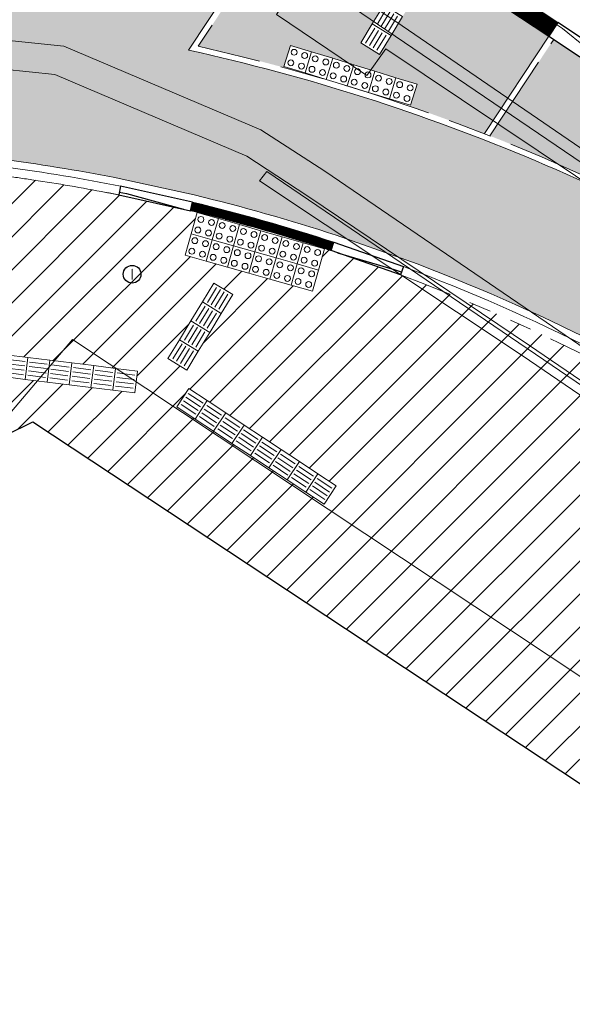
# Model space of a CAD drawing. Header units: metres. Extents: x 187916 to 189411, y 333285 to 334910.
# Tile 179 of 256: x 188808.94 to 188816.45, y 334124.55 to 334137.93. Entities that reach past the tile are written whole.
import ezdxf
from ezdxf.enums import TextEntityAlignment as Align

# ---------------------------------------------------------------- set-up
doc = ezdxf.new("R2010")
doc.units = ezdxf.units.M
for name, pattern in [('VH-OPSLUITBAND_100X200', [16, 8, -2, 4, -2]), ('VH-RWSBAND-SO', [24, 10, -2, 2, -2, 2, -2, 2, -2]), ('VH-TROTTOIRBAND_180-200', [20, 10, -2, 2, -2, 2, -2])]:
    doc.linetypes.add(name, pattern=pattern)
for name, color, linetype, lineweight in [('B-ME-RI-HWA_GOOT_LIJNGOOT-G', 253, 'Continuous', 18), ('B-ME-RI-PUT_INSPECTIE-S', 253, 'Continuous', 25), ('B-ME-VH-KANTOPSLUITING_ACHTERKANTBAND-G', 253, 'Continuous', 18), ('B-ME-VH-VERHARDING_ASFALT-G', 253, 'Continuous', 18), ('B-ME-VH-VERHARDING_BETONSTRAATSTEEN-G', 253, 'Continuous', 18), ('B-ME-VH-VERHARDING_TEGEL-G', 253, 'Continuous', 18), ('B-WE-OG-BEBOUWING-GV', 253, 'Continuous', 15), ('N-WE-GR-HAAG-HG01-A', 96, 'Continuous', 35), ('N-WE-VH-GESLOTENVERHARDING_ASFALT_ZAAGSNEDE-G', 10, 'VH-ZAAGSNEDE-SO', 25), ('N-WE-VH-KANTOPSLUITING_ELEMENT_VERLOOPBAND-G', 42, 'Continuous', 25), ('N-WE-VH-KANTOPSLUITING_OPSLUITBAND_80X200-G', 30, 'VH-OPSLUITBAND_100X200', 15), ('N-WE-VH-KANTOPSLUITING_RIJWIELPADBAND_4-12 200-G', 94, 'VH-TROTTOIRBAND_180-200', 15), ('N-WE-VH-KANTOPSLUITING_TROTTOIRBAND_RWS_110 220_ACHTERKANT-G', 7, 'VH-RWSBAND-SO', 25), ('N-WE-VH-KANTOPSLUITING_VERLOOPBAND-S', 251, 'Continuous', 25), ('N-WE-VH-KANTOPSLUITING_VERLOOPBAND_TBV TEKENING-G', 10, 'Continuous', 25), ('N-WE-VH-KANTOPSLUITING_VOORKANTBAND-G', 7, 'Continuous', 15), ('N-WE-VH-KANTVERHARDING_STREKLAAG_BSS-G', 60, 'Continuous', 18), ('N-WE-VH-VERHARDING_ASFALT_HUB DASSENPLEIN-A', 253, 'Continuous', 18), ('N-WE-VH-VERHARDING_BETONSTRAATSTEEN-ROOD-A', 11, 'Continuous', 18), ('N-WE-VH-VERHARDING_TEGEL-A', 254, 'Continuous', 5), ('N-WE-VH-VERKEERSTEGEL-S', 7, 'Continuous', 0)]:
    doc.layers.add(name, color=color, linetype=linetype, lineweight=lineweight)
doc.styles.add('NLCS-ISO', font='NLCS-ISO.ttf')
doc.linetypes.add('VH-ZAAGSNEDE-SO', pattern='A,1e-05,-2.54,[181,NLCS.SHX,S=2.54,R=0,X=-2.54,Y=0],-5.08,[181,NLCS.SHX,S=2.54,R=180,X=2.54,Y=0],-2.54', length=10.16001)

# ---------------------------------------------------------------- blocks, each defined once
blk = doc.blocks.new('SRI-PUT_INSPECTIE-SO')
blk.add_circle((0, -7.105427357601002e-14), 1.999999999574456)
at = {"style": 'NLCS-ISO'}
blk.add_text('I', height=2.5, dxfattribs=at).set_placement((-0.002795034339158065, -0.007140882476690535), align=Align.MIDDLE_CENTER)
blk = doc.blocks.new('DTM')
at = {"layer": 'B-ME-RI-HWA_GOOT_LIJNGOOT-G', "ltscale": 0.2, "flags": 128}
for points in [[(188828.52, 334124.8640000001), (188822.6140000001, 334128.8530000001), (188815.841, 334133.4580000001), (188812.3020000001, 334135.8650000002), (188812.2039999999, 334135.736)], [(188828.52, 334124.8640000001), (188828.4419999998, 334124.7560000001), (188822.5, 334128.7740000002), (188815.7749999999, 334133.3629999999), (188812.2039999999, 334135.736)]]:
    blk.add_lwpolyline(points, dxfattribs=at)
at = {"layer": 'B-ME-VH-KANTOPSLUITING_ACHTERKANTBAND-G', "ltscale": 0.2, "flags": 128}
for points in [[(188813.9219999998, 334137.531), (188813.6600000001, 334137.1669999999), (188812.4330000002, 334137.997), (188812.679, 334138.3569999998), (188809.9479999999, 334139.7519999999), (188807.2259999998, 334140.3109999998), (188803.6510000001, 334140.0839999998), (188801.1179999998, 334139.2790000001), (188799.5729999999, 334138.4369999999), (188799.8539999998, 334138.0619999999), (188798.7030000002, 334137.1910000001), (188798.4199999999, 334137.548), (188795.9380000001, 334134.5869999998), (188794.105, 334131.8330000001), (188791.7379999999, 334128.281)], [(188812.0329999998, 334136.0690000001), (188809.4210000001, 334137.1809999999), (188806.625, 334137.469), (188803.889, 334136.7620000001), (188801.5359999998, 334135.162), (188799.713, 334133.0320000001), (188797.247, 334129.4529999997), (188794.5410000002, 334125.2680000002)], [(188853.5869999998, 334107.1090000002), (188850.1549999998, 334110.9139999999), (188849.827, 334110.6370000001), (188846.5580000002, 334114.2459999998), (188846.8879999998, 334114.5359999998), (188846.1140000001, 334115.3939999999), (188845.4189999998, 334116.1000000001), (188844.6230000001, 334116.6809999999), (188836.73, 334122.04), (188827.9300000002, 334128.0269999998), (188827.6579999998, 334127.6600000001), (188823.639, 334130.3990000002), (188823.8859999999, 334130.7549999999), (188817.0210000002, 334135.4569999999), (188813.922, 334137.531)], [(188918.3160000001, 334057.5649999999), (188919.6660000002, 334059.1329999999), (188913.8220000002, 334063.534), (188904.1129999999, 334070.8709999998), (188903.9219999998, 334070.6290000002), (188896.46, 334076.2439999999), (188891.6310000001, 334079.8900000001), (188891.5619999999, 334079.9580000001), (188884.5780000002, 334085.2480000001), (188879.139, 334089.3629999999), (188878.7230000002, 334089.6699999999), (188872.2769999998, 334090.693), (188864.642, 334096.4010000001), (188856.929, 334102.0189999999), (188852.1170000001, 334105.4539999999), (188848.483, 334109.4879999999), (188845.1370000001, 334113.1550000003), (188843.9849999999, 334114.4410000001), (188835.182, 334120.4279999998), (188828.5380000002, 334124.8939999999), (188822.639, 334128.8900000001), (188815.8730000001, 334133.5), (188812.8450000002, 334135.5380000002), (188812.0329999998, 334136.0690000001)]]:
    blk.add_lwpolyline(points, dxfattribs=at)
at = {"layer": 'B-ME-VH-VERHARDING_ASFALT-G', "ltscale": 0.2, "flags": 128}
for points in [[(188814.1439999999, 334137.8399999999), (188812.9070000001, 334138.6749999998), (188810.0759999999, 334140.085), (188807.2740000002, 334140.6660000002), (188803.608, 334140.4309999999), (188800.9739999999, 334139.6209999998), (188799.3569999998, 334138.7220000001), (188798.1979999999, 334137.8080000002), (188795.642, 334134.7999999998), (188793.8080000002, 334132.0410000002), (188791.466, 334128.5249999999)], [(188942.6009999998, 334044.2970000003), (188936.5550000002, 334048.8480000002), (188927.9589999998, 334055.3420000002), (188923.2579999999, 334058.915), (188915.014, 334065.1159999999), (188905.213, 334072.5150000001), (188897.889, 334078.0559999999), (188892.7939999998, 334081.9210000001), (188885.73, 334087.2390000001), (188881.3670000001, 334090.5359999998), (188879.1630000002, 334092.1689999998), (188876.0090000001, 334094.5899999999), (188868.4339999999, 334100.233), (188860.0109999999, 334106.3470000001), (188855.375, 334109.6660000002), (188851.4720000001, 334112.412), (188844.8590000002, 334116.98), (188836.9640000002, 334122.3339999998), (188828.1430000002, 334128.3199999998), (188824.1000000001, 334131.0649999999), (188817.1439999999, 334135.7850000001), (188814.1439999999, 334137.8399999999)]]:
    blk.add_lwpolyline(points, dxfattribs=at)
at = {"layer": 'B-ME-VH-VERHARDING_BETONSTRAATSTEEN-G', "ltscale": 0.2, "flags": 128}
for points in [[(188814.0469999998, 334137.7029999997), (188812.8029999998, 334138.5520000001), (188810.0469999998, 334139.9309999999), (188807.2480000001, 334140.514), (188803.5869999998, 334140.2650000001), (188801.0389999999, 334139.4529999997), (188799.4479999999, 334138.588), (188798.2820000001, 334137.6869999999), (188795.77, 334134.6890000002), (188793.9240000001, 334131.9610000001), (188791.6140000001, 334128.4189999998)], [(188853.7200000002, 334107.2319999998), (188850.3310000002, 334111.037), (188847.0469999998, 334114.6660000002), (188846.2850000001, 334115.5150000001), (188845.5469999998, 334116.2230000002), (188844.7280000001, 334116.8620000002), (188836.8330000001, 334122.23), (188828.0279999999, 334128.193), (188823.9950000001, 334130.929), (188817.0830000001, 334135.6430000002), (188814.0469999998, 334137.7029999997)]]:
    blk.add_lwpolyline(points, dxfattribs=at)
at = {"layer": 'B-ME-VH-VERHARDING_TEGEL-G', "ltscale": 0.2, "flags": 128}
for points in [[(188812.2209999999, 334136.4300000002), (188809.5419999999, 334137.5649999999), (188806.6069999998, 334137.8700000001), (188803.7009999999, 334137.1159999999), (188801.287, 334135.446), (188799.355, 334133.27), (188796.9139999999, 334129.6710000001)], [(188918.3229999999, 334057.4070000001), (188919.8259999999, 334059.1779999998), (188913.8909999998, 334063.6170000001), (188904.165, 334070.9720000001), (188896.7170000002, 334076.5619999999), (188891.9440000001, 334080.213), (188884.6869999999, 334085.6689999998), (188879.4029999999, 334089.6770000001), (188878.8990000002, 334090.0499999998), (188872.4560000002, 334091.0779999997), (188864.9189999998, 334096.6919999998), (188857.1770000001, 334102.3259999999), (188852.3739999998, 334105.7510000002), (188848.8199999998, 334109.7080000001), (188845.446, 334113.4330000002), (188844.2629999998, 334114.764), (188835.611, 334120.605), (188828.7280000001, 334125.2420000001), (188822.8029999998, 334129.2310000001), (188816.0980000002, 334133.8149999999), (188813.0929999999, 334135.8659999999), (188812.2209999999, 334136.4300000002)]]:
    blk.add_lwpolyline(points, dxfattribs=at)
at = {"layer": 'B-WE-OG-BEBOUWING-GV', "ltscale": 0.2, "flags": 128}
blk.add_lwpolyline([(188779.474, 334052.218), (188776.92, 334049.111), (188787.829, 334045.886), (188794.414, 334053.759), (188814.475, 334036.748), (188814.571, 334036.667), (188837.127, 334017.54), (188885.595, 334074.697), (188839.494, 334113.789), (188809.661, 334133.58), (188792.53, 334113.378), (188775.397, 334069.885), (188782.78, 334063.625), (188779.991, 334060.335), (188783.617, 334057.261)], close=True, dxfattribs=at)
at = {"layer": 'B-ME-RI-PUT_INSPECTIE-S', "xscale": 0.06, "yscale": 0.06, "zscale": 0.06250000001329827}
blk.add_blockref('SRI-PUT_INSPECTIE-SO', (188810.472, 334134.467), dxfattribs=at)
blk = doc.blocks.new('SVH-VERKEERSTEGEL_300X300_NOPPENTEGEL')
blk.add_lwpolyline([(-0.15, 5.551115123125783e-17), (0.15, 5.551115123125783e-17), (0.15, -0.3), (-0.15, -0.3)], close=True)
at = {"lineweight": 0}
for centre in [(-0.07499999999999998, -0.07499999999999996), (0.07499999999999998, -0.07499999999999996), (-0.07499999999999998, -0.225), (0.07499999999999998, -0.225)]:
    blk.add_circle(centre, 0.04, dxfattribs=at)
blk = doc.blocks.new('SVH-VERKEERSTEGEL_300X300_GELEIDETEGEL')
blk.add_lwpolyline([(-0.15, 5.551115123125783e-17), (0.15, 5.551115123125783e-17), (0.15, -0.3), (-0.15, -0.3)], close=True)
at = {"lineweight": 0, "flags": 128}
for points in [[(0.12, -0.05999999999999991), (-0.1200000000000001, -0.05999999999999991)], [(0.12, -0.1199999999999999), (-0.1200000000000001, -0.1199999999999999)], [(0.12, -0.1799999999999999), (-0.1200000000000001, -0.1799999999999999)], [(0.12, -0.2399999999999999), (-0.12, -0.2399999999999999)]]:
    blk.add_lwpolyline(points, dxfattribs=at)
blk = doc.blocks.new('SVH-RIJWIELPAD EINDVERLOOPBAND_40 120X250_MAAIVELD_RECHTS_L1000_HD-MM')
blk.add_line((0, 40), (100, 40))
blk.add_lwpolyline([(0, 0), (1000, 0), (1000, 120), (0, 120)], close=True)
at = {"flags": 128}
blk.add_lwpolyline([(100, 40), (900, 0)], dxfattribs=at)
blk = doc.blocks.new('SVH-RIJWIELPAD EINDVERLOOPBAND_40 120X250_MAAIVELD_LINKS_L1000_HD-MM')
blk.add_line((0, 40), (-100, 40))
blk.add_lwpolyline([(0, 0), (-1000, 0), (-1000, 120), (0, 120)], close=True)
at = {"flags": 128}
blk.add_lwpolyline([(-100, 40), (-900, 0)], dxfattribs=at)
blk = doc.blocks.new('SVH-TROTTOIRBAND RWS INRITVERLOOPBAND_110 220X250_LINKS_L1000_VB-MM')
at = {"linetype": 'Continuous', "lineweight": 0}
blk.add_lwpolyline([(0, 0), (1000, 1.13686837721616e-13), (1000, 220.0000000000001), (0, 220)], close=True, dxfattribs=at)
blk.add_lwpolyline([(0, 110), (100, 110), (900, 30.00000000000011), (1000, 30.00000000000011)], dxfattribs=at)
blk = doc.blocks.new('ontwerp Wilhelmina- & Engelenkampstraat')
at = {"layer": 'N-WE-GR-HAAG-HG01-A', "transparency": 33554610}
h = blk.add_hatch(color=256, dxfattribs=at)
h.dxf.hatch_style = 1
h.paths.add_polyline_path([(188819.71820437, 334135.3346396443), (188816.9691749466, 334137.1507179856), (188816.2015550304, 334137.6578271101), (188815.3357678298, 334136.3472699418, -0.05232238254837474), (188820.3514759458, 334133.7417448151), (188824.1189956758, 334131.2528260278), (188824.5048395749, 334131.8368846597), (188824.404715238, 334131.9030293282, 0.414213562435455), (188824.3197660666, 334132.3187018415), (188824.2363291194, 334132.3738223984), (188823.5578094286, 334132.798099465), (188823.4743724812, 334132.8532200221)])
at = {"layer": 'N-WE-VH-VERHARDING_ASFALT_HUB DASSENPLEIN-A', "transparency": 33554610}
h = blk.add_hatch(dxfattribs=at)
h.set_pattern_fill('ANSI31', color=256, scale=0.1)
h.set_pattern_definition([(45, (0, 0), (-0.2245064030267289, 0.2245064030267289), [])])
h.paths.add_polyline_path([(188847.124, 334105.7040000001), (188848.8769999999, 334105.957), (188849.5810000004, 334106.5280000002), (188849.9270000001, 334106.5180000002), (188850.366, 334106.1770000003), (188850.3799999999, 334105.7160000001), (188848.9210000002, 334104.0650000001), (188848.3879999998, 334104.0380000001), (188847.0320000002, 334105.3290000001)], flags=16)
h.paths.add_polyline_path([(188810.9590502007, 334133.3217617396), (188811.5845026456, 334134.3458756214), (188811.8405393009, 334134.1895259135), (188811.215086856, 334133.1654120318)], flags=16)
h.paths.add_polyline_path([(188804.1520741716, 334133.7882821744), (188803.1408678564, 334134.4343857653), (188803.3023926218, 334134.6871895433), (188804.3135989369, 334134.0410859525)], flags=16)
h.paths.add_polyline_path([(188880.608576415, 334079.9220087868), (188880.7276518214, 334079.8307890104), (188882.00472869, 334081.4978446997), (188882.2428795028, 334081.315405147), (188880.9658026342, 334079.6483494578), (188881.0848780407, 334079.5571296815), (188880.3551198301, 334078.6045264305), (188879.8788182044, 334078.9694055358)], flags=16)
h.paths.add_polyline_path([(188848.5442930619, 334110.061672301), (188850.293672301, 334108.2757069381), (188848.5077069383, 334106.526327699), (188846.758327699, 334108.3122930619)], flags=16)
h.paths.add_polyline_path([(188857.8032904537, 334102.1975242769), (188859.5415242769, 334100.4007095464), (188857.7447095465, 334098.6624757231), (188856.0064757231, 334100.4592904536)], flags=16)
edge = h.paths.add_edge_path(flags=17)
edge.add_arc((188846.8483868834, 334100.942711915), 1.79041412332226, 33.81111317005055, 33.81179583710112)
edge.add_arc((188839.2638456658, 334095.0296344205), 11.40365496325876, 37.29305681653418, 43.01437075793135)
edge.add_arc((188839.2638367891, 334095.0296439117), 11.40365497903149, 37.29288487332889, 43.01430546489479, ccw=False)
h.paths.add_polyline_path([(188811.0785719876, 334132.6642826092), (188811.2439339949, 334132.9145932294), (188813.2464189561, 334131.5916971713), (188813.0810569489, 334131.3413865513)], flags=16)
h.paths.add_polyline_path([(188810.5449671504, 334133.151499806), (188810.5079798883, 334132.8537886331), (188804.8514676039, 334133.5565466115), (188804.888454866, 334133.8542577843)], flags=16)
h.paths.add_polyline_path([(188798.1086396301, 334129.5785371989), (188797.9492975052, 334129.8327223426), (188804.0497409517, 334133.6569333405), (188804.2090830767, 334133.4027481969)], flags=16)
h.paths.add_polyline_path([(188797.356678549, 334129.4612247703), (188797.5160206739, 334129.2070396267), (188795.2283543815, 334127.7729605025), (188795.0690122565, 334128.027145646)], flags=16)
edge = h.paths.add_edge_path()
edge.add_line((188794.6477654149, 334127.1734366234), (188792.9845159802, 334124.6767185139))
edge.add_line((188792.9845159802, 334124.6767185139), (188793.5909520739, 334124.269631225))
edge.add_line((188793.5909520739, 334124.269631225), (188794.0819999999, 334124.6850000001))
edge.add_line((188794.0819999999, 334124.6850000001), (188794.5410000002, 334125.2680000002))
edge.add_line((188794.5410000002, 334125.2680000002), (188798.2760028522, 334127.1102356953))
edge.add_line((188798.2760028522, 334127.1102356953), (188797.7235223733, 334129.1600807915))
edge.add_line((188797.7235223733, 334129.1600807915), (188798.0131858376, 334129.2381517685))
edge.add_line((188798.0131858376, 334129.2381517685), (188798.5502502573, 334127.2455042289))
edge.add_line((188798.5502502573, 334127.2455042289), (188809.1225012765, 334132.4601128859))
edge.add_line((188809.1225012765, 334132.4601128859), (188825.601, 334121.574))
edge.add_line((188825.601, 334121.574), (188825.988, 334121.236))
edge.add_line((188825.988, 334121.236), (188826.269, 334120.99))
edge.add_line((188826.269, 334120.99), (188826.499, 334120.773))
edge.add_line((188826.499, 334120.773), (188826.2401125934, 334120.4655433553))
edge.add_line((188826.2401125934, 334120.4655433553), (188828.9315033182, 334118.1076967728))
edge.add_line((188828.9315033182, 334118.1076967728), (188843.6740638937, 334105.5990672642))
edge.add_line((188843.6740638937, 334105.5990672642), (188844.3009362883, 334105.6631398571))
edge.add_line((188844.3009362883, 334105.6631398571), (188845.1299706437, 334105.3589181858))
edge.add_arc((188839.3333187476, 334094.9027799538), 11.95541717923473, 55.104100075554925, 60.99698277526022, ccw=False)
edge.add_arc((188839.3577739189, 334095.02108038), 11.84449325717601, 49.11264812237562, 54.87374459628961, ccw=False)
edge.add_arc((188839.6431643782, 334095.3671214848), 11.3960827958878, 43.07282715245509, 49.05857610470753, ccw=False)
edge.add_arc((188839.2638326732, 334095.0296492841), 11.90365500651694, 37.223727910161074, 43.01248182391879, ccw=False)
edge.add_arc((188846.8483892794, 334100.9427049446), 2.290412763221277, 9.968345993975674, 34.21230126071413, ccw=False)
edge.add_arc((188846.8710212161, 334100.949163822), 2.267005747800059, 5.8182804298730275, 9.906584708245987, ccw=False)
edge.add_line((188849.1263482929, 334101.1789786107), (188852.1810199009, 334098.5798032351))
edge.add_line((188852.1810199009, 334098.5798032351), (188851.857, 334098.199))
edge.add_line((188851.857, 334098.199), (188854.8644047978, 334095.6400432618))
edge.add_arc((188868.9962392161, 334070.5609694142), 28.78660607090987, 116.17290509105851, 119.40087144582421, ccw=False)
edge.add_line((188856.299, 334096.396), (188858.251, 334097.293))
edge.add_line((188858.251, 334097.293), (188870.846, 334086.694))
edge.add_line((188870.846, 334086.694), (188870.647, 334086.446))
edge.add_line((188870.647, 334086.446), (188876.336, 334081.614))
edge.add_line((188876.336, 334081.614), (188885.0768821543, 334074.2096923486))
edge.add_line((188885.0768821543, 334074.2096923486), (188886.7435568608, 334072.7978700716))
edge.add_line((188886.7435568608, 334072.7978700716), (188887.2969999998, 334073.4479999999))
edge.add_line((188887.2969999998, 334073.4479999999), (188889.5490000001, 334076.0989999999))
edge.add_line((188889.5490000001, 334076.0989999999), (188900.3506278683, 334066.8599347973))
edge.add_line((188900.3506278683, 334066.8599347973), (188902.8318678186, 334069.7502722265))
edge.add_line((188902.8318678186, 334069.7502722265), (188898.4615291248, 334073.098245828))
edge.add_line((188898.4615291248, 334073.098245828), (188884.081539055, 334080.6734296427))
edge.add_line((188884.081539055, 334080.6734296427), (188883.2026172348, 334081.3349312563))
edge.add_line((188883.2026172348, 334081.3349312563), (188883.0206960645, 334081.0974571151))
edge.add_line((188883.0206960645, 334081.0974571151), (188881.5917911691, 334082.1920944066))
edge.add_line((188881.5917911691, 334082.1920944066), (188881.7742307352, 334082.4302452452))
edge.add_line((188881.7742307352, 334082.4302452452), (188881.6948471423, 334082.4910584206))
edge.add_line((188881.6948471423, 334082.4910584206), (188880.901011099, 334083.0991902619))
edge.add_line((188880.901011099, 334083.0991902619), (188868.0362414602, 334092.9544697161))
edge.add_line((188868.0362414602, 334092.9544697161), (188850.9670090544, 334110.5989590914))
edge.add_arc((188843.8659972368, 334103.7294590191), 9.880000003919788, 44.05061231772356, 56.55024046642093)
edge.add_line((188849.3119082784, 334111.973029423), (188845.5263223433, 334114.4738832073))
edge.add_line((188845.5263223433, 334114.4738832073), (188845.2507195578, 334114.0566984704))
edge.add_line((188845.2507195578, 334114.0566984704), (188843.9974023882, 334112.1595304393))
edge.add_line((188843.9974023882, 334112.1595304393), (188837.7396313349, 334116.29357222))
edge.add_line((188837.7396313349, 334116.29357222), (188829.4325550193, 334122.1095582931))
edge.add_line((188829.4325550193, 334122.1095582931), (188827.3466313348, 334123.48757222))
edge.add_line((188827.3466313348, 334123.48757222), (188828.7246452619, 334125.5734959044))
edge.add_line((188828.7246452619, 334125.5734959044), (188820.8064990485, 334130.8044234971))
edge.add_line((188820.8064990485, 334130.8044234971), (188819.4284851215, 334128.7184998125))
edge.add_line((188819.4284851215, 334128.7184998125), (188817.342561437, 334130.0965137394))
edge.add_line((188817.342561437, 334130.0965137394), (188818.717745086, 334132.1781531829))
edge.add_arc((188805.4283225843, 334111.1447119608), 24.88000000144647, 57.7143403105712, 69.55735004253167)
edge.add_line((188814.1181513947, 334134.4578257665), (188813.1766455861, 334134.78742523))
edge.add_arc((188805.4283200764, 334111.1447042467), 24.88000811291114, 71.8547042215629, 72.06934258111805)
edge.add_line((188813.0880223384, 334134.8162856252), (188812.9231048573, 334134.2357083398))
edge.add_line((188812.9231048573, 334134.2357083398), (188811.1916061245, 334134.7275539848))
edge.add_line((188811.1916061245, 334134.7275539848), (188811.3565236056, 334135.3081312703))
edge.add_arc((188805.4283238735, 334111.1447172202), 24.87999458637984, 76.21544020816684, 76.43007868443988)
edge.add_line((188811.2659624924, 334135.3301695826), (188810.2906034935, 334135.5449706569))
edge.add_arc((188805.4283232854, 334111.1447155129), 24.87999638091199, 78.73019697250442, 79.14215752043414)
edge.add_arc((188805.42832257, 334111.1447118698), 24.88000009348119, 79.14215748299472, 81.43460024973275)
edge.add_arc((188805.4283225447, 334111.1447116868), 24.8800002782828, 81.4346002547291, 82.42669405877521)
edge.add_arc((188806.7836234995, 334121.0525640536), 14.88000000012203, 82.57177266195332, 100.4639872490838)
edge.add_line((188804.0811554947, 334135.6850985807), (188803.106569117, 334135.471082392))
edge.add_arc((188806.7836247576, 334121.052559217), 14.8800049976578, 104.3067914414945, 104.624815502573)
edge.add_line((188803.0265951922, 334135.4504506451), (188803.214744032, 334134.8751863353))
edge.add_line((188803.214744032, 334134.8751863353), (188801.5039241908, 334134.315636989))
edge.add_line((188801.5039241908, 334134.315636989), (188801.3155926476, 334134.8914599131))
edge.add_arc((188806.7836228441, 334121.0525656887), 14.87999823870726, 111.5599898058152, 111.9154302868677)
edge.add_line((188801.229847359, 334134.8572723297), (188800.3171519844, 334134.4540246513))
edge.add_arc((188806.7836238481, 334121.052563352), 14.88000078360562, 115.7582344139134, 116.2133632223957)
edge.add_arc((188806.7836234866, 334121.0525640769), 14.8799999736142, 116.2133632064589, 120.0359169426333)
edge.add_arc((188806.7836234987, 334121.0525640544), 14.87999999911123, 120.0359169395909, 146.1274017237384)
edge.add_line((188794.4290729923, 334129.3459036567), (188792.5431470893, 334126.5364483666))
edge.add_arc((188779.9893296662, 334134.9635514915), 15.11999996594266, 323.55147588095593, 326.1274017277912, ccw=False)
edge.add_arc((188779.9893297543, 334134.9635514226), 15.11999985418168, 321.2023202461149, 323.5514758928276, ccw=False)
edge.add_line((188791.7733033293, 334125.4897790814), (188792.7354307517, 334124.8439239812))
edge.add_line((188792.7354307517, 334124.8439239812), (188794.398093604, 334127.3397615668))
edge.add_line((188794.398093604, 334127.3397615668), (188794.6477654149, 334127.1734366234))
at = {"layer": 'N-WE-VH-VERHARDING_BETONSTRAATSTEEN-ROOD-A', "transparency": 33554610}
h = blk.add_hatch(color=11, dxfattribs=at)
h.dxf.hatch_style = 1
edge = h.paths.add_edge_path()
edge.add_line((188869.4491820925, 334094.542638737), (188852.4907898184, 334112.0728967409))
edge.add_arc((188843.8659972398, 334103.7294590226), 11.9999999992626, 44.05005008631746, 56.55024051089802)
edge.add_line((188850.4804640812, 334113.7418927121), (188820.3073898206, 334133.6749884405))
edge.add_arc((188805.4283225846, 334111.1447119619), 27.00000000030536, 56.55909883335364, 77.57157638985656)
edge.add_line((188811.2392575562, 334137.5119840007), (188812.9352801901, 334140.0792830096))
edge.add_line((188812.9352801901, 334140.0792830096), (188812.3023995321, 334140.3974935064))
edge.add_arc((188806.9118602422, 334129.6763888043), 11.99999999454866, 63.30688723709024, 75.36245119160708)
edge.add_arc((188809.8103673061, 334140.7741163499), 0.5300000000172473, -103.12682284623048, 75.36222830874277, ccw=False)
edge.add_arc((188806.9558196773, 334128.5335963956), 12.0389606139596, 76.872954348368, 107.5247479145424)
edge.add_arc((188803.169277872, 334140.518619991), 0.5300000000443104, 109.0439381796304, 287.7295061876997, ccw=False)
edge.add_arc((188806.9118602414, 334129.6763887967), 12.00000000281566, 109.0439381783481, 126.3729337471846)
edge.add_arc((188800.1097075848, 334138.9117349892), 0.530000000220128, 57.084440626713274, 126.3729337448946, ccw=False)
edge.add_line((188800.3977108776, 334139.3566553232), (188801.4950041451, 334138.646361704))
edge.add_arc((188801.2070008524, 334138.2014413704), 0.5299999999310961, -58.26058164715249, 57.08444062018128, ccw=False)
edge.add_line((188801.4858109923, 334137.7507031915), (188797.4037172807, 334135.2256694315))
edge.add_arc((188806.5362186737, 334121.3226862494), 16.63416733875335, 123.2998514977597, 125.0679159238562)
edge.add_line((188796.9791073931, 334134.9372794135), (188798.0268440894, 334133.3541417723))
edge.add_arc((188806.7836234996, 334121.0525640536), 15.10000000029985, 115.7442129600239, 125.44485742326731, ccw=False)
edge.add_line((188800.2248738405, 334134.6537699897), (188801.1424214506, 334135.0592353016))
edge.add_arc((188806.7836235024, 334121.0525640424), 15.10000001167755, 104.2850570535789, 111.93716456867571, ccw=False)
edge.add_line((188803.0577546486, 334135.6856738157), (188804.0375659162, 334135.9007682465))
edge.add_arc((188806.7836234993, 334121.0525640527), 15.10000000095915, 82.52989276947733, 100.47800866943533, ccw=False)
edge.add_line((188808.7467580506, 334136.0244077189), (188808.7687632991, 334136.0214371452))
edge.add_arc((188805.4283225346, 334111.1447119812), 25.09999998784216, 78.72743625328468, 82.35208400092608, ccw=False)
edge.add_line((188810.3347839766, 334135.7604921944), (188811.3142548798, 334135.5448308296))
edge.add_arc((188805.4283225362, 334111.1447119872), 25.09999998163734, 71.84965764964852, 76.43789012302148, ccw=False)
edge.add_line((188813.2472604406, 334134.9957960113), (188814.1938570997, 334134.664393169))
edge.add_arc((188805.428291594, 334111.1446511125), 25.10006782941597, 56.55908105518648, 69.5600938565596, ccw=False)
edge.add_line((188819.2603572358, 334132.0895159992), (188849.4331734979, 334112.1565907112))
edge.add_arc((188843.8659972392, 334103.7294590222), 10.0999999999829, 44.05058068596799, 56.55024050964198, ccw=False)
edge.add_line((188851.1251326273, 334110.7519196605), (188868.1829280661, 334093.1192332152))
edge.add_line((188868.1829280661, 334093.1192332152), (188881.0348001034, 334083.2738341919))
edge.add_line((188881.0348001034, 334083.2738341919), (188881.828636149, 334082.6657023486))
edge.add_line((188881.828636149, 334082.6657023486), (188883.4163082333, 334081.4494386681))
edge.add_line((188883.4163082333, 334081.4494386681), (188884.1637310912, 334080.8768624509))
edge.add_line((188884.1637310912, 334080.8768624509), (188898.5826437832, 334073.2825991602))
edge.add_line((188898.5826437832, 334073.2825991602), (188945.4133650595, 334037.4071145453))
edge.add_line((188945.4133650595, 334037.4071145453), (188946.5688155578, 334038.9154030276))
edge.add_line((188946.5688155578, 334038.9154030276), (188899.6662980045, 334074.845888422))
edge.add_line((188899.6662980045, 334074.845888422), (188886.2560736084, 334081.8913116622))
edge.add_line((188886.2560736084, 334081.8913116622), (188885.3312565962, 334082.3759006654))
edge.add_line((188885.3312565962, 334082.3759006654), (188869.4491820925, 334094.542638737))
at = {"layer": 'N-WE-VH-VERHARDING_TEGEL-A', "transparency": 33554610}
h = blk.add_hatch(color=256, dxfattribs=at)
h.dxf.hatch_style = 1
h.paths.add_polyline_path([(188813.5783588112, 334137.6111137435), (188814.0474152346, 334138.3792192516), (188813.8910582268, 334138.123187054)])
h.paths.add_polyline_path([(188814.0474152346, 334138.3792192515), (188814.3034518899, 334138.2228695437), (188813.8343954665, 334137.4547640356), (188813.5783588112, 334137.6111137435)])
edge = h.paths.add_edge_path()
edge.add_line((188816.1348054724, 334137.7019235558), (188815.2289082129, 334138.3003821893))
edge.add_line((188815.2289082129, 334138.3003821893), (188815.0635889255, 334138.0500433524))
edge.add_line((188815.0635889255, 334138.0500433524), (188814.8132500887, 334138.2153626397))
edge.add_line((188814.8132500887, 334138.2153626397), (188813.5616257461, 334139.042064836))
edge.add_line((188813.5616257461, 334139.042064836), (188813.7270431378, 334139.2925522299))
edge.add_line((188813.7270431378, 334139.2925522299), (188812.8807645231, 334139.8516252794))
edge.add_line((188812.8807645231, 334139.8516252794), (188811.3700458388, 334137.5648240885))
edge.add_arc((188805.4283225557, 334111.1447118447), 27.08000012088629, 74.7917541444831, 77.32540031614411, ccw=False)
edge.add_line((188812.5321664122, 334137.2763365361), (188812.6241006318, 334137.5763262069))
edge.add_line((188812.6241006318, 334137.5763262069), (188812.9109349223, 334137.4884280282))
edge.add_line((188812.9109349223, 334137.4884280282), (188812.9109411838, 334137.4884484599))
edge.add_line((188812.9109411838, 334137.4884484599), (188813.197774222, 334137.4005461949))
edge.add_line((188813.197774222, 334137.4005461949), (188813.4846072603, 334137.3126439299))
edge.add_line((188813.4846072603, 334137.3126439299), (188813.7714402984, 334137.224741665))
edge.add_line((188813.7714402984, 334137.224741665), (188814.3451063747, 334137.0489371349))
edge.add_line((188814.3451063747, 334137.0489371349), (188814.2572041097, 334136.7621040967))
edge.add_line((188814.2572041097, 334136.7621040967), (188814.2524768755, 334136.746678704))
edge.add_arc((188805.4283225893, 334111.1447119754), 27.07999998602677, 68.71267501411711, 70.98261506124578, ccw=False)
edge.add_line((188815.2595842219, 334136.3770859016), (188816.1348054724, 334137.7019235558))
at = {"layer": 'N-WE-VH-GESLOTENVERHARDING_ASFALT_ZAAGSNEDE-G', "ltscale": 0.025, "flags": 128}
blk.add_lwpolyline([(188794.5410000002, 334125.2680000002), (188798.2760028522, 334127.1102356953), (188799.5972258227, 334122.2081576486), (188799.886889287, 334122.2862286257), (188798.5502502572, 334127.2455042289), (188809.1225012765, 334132.4601128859), (188825.601, 334121.574)], dxfattribs=at)
at = {"layer": 'N-WE-VH-KANTOPSLUITING_ELEMENT_VERLOOPBAND-G', "const_width": 0.22, "flags": 128}
blk.add_lwpolyline([(188812.8746475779, 334139.9875023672), (188816.1954380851, 334137.7937041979)], dxfattribs=at)
at = {"layer": 'N-WE-VH-KANTOPSLUITING_ELEMENT_VERLOOPBAND-G', "const_width": 0.12, "flags": 128}
blk.add_lwpolyline([(188813.1964734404, 334134.8440670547, 0.02000266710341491), (188811.2777019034, 334135.3890589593, 0.02000266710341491)], format="xyb", dxfattribs=at)
at = {"layer": 'N-WE-VH-KANTOPSLUITING_OPSLUITBAND_80X200-G', "ltscale": 0.15, "flags": 128}
blk.add_lwpolyline([(188812.8807645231, 334139.8516252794), (188811.3700458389, 334137.5648240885, -0.09085887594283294), (188820.3514759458, 334133.7417448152), (188824.1857452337, 334131.2087295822), (188828.3575926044, 334128.4527017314), (188850.5245605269, 334113.80864227, -0.05459419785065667), (188852.5482106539, 334112.1286000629), (188869.4983723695, 334094.6068501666)], format="xyb", dxfattribs=at)
blk.add_lwpolyline([(188815.3357678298, 334136.3472699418), (188816.2015550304, 334137.6578271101)], dxfattribs=at)
at = {"layer": 'N-WE-VH-KANTOPSLUITING_RIJWIELPADBAND_4-12 200-G', "ltscale": 0.15, "flags": 128}
for points in [[(188810.2906034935, 334135.5449706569, 0.001797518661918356), (188810.1150398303, 334135.5792997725, 0.0100030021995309), (188809.1339054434, 334135.7472129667, 0.004003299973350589), (188808.7394845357, 334135.8033941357), (188808.7179693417, 334135.8062993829, 0.07840918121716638), (188804.0811554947, 334135.6850985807)], [(188813.1766455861, 334134.78742523, 0.001773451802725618), (188813.008735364, 334134.8417949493, 0.01000300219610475), (188812.0547852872, 334135.1260462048, 0.00818790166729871), (188811.2659624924, 334135.3301695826, 0.00818790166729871)], [(188880.901011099, 334083.0991902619), (188868.0362414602, 334092.9544697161), (188850.9670128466, 334110.5989551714, 0.05459419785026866), (188849.3119082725, 334111.9730294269), (188819.1391075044, 334131.9059445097, 0.05677645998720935), (188814.1181513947, 334134.4578257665)]]:
    blk.add_lwpolyline(points, format="xyb", dxfattribs=at)
at = {"layer": 'N-WE-VH-KANTOPSLUITING_TROTTOIRBAND_RWS_110 220_ACHTERKANT-G', "linetype": 'Continuous', "ltscale": 0.2, "flags": 128}
blk.add_lwpolyline([(188812.8140149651, 334139.895721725), (188816.1348054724, 334137.7019235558)], dxfattribs=at)
at = {"layer": 'N-WE-VH-KANTOPSLUITING_VERLOOPBAND_TBV TEKENING-G', "flags": 128}
for points in [[(188817.090440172, 334137.3342792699), (188816.2560730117, 334137.8854883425), (188816.1348070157, 334137.7019275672), (188816.9691741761, 334137.1507184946)], [(188810.2893651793, 334135.5452433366), (188811.2659681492, 334135.3301930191), (188811.2917741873, 334135.4473853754), (188810.3151712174, 334135.662435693)], [(188814.1193477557, 334134.4574069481), (188813.1755120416, 334134.7878220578), (188813.2151618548, 334134.9010823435), (188814.1589975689, 334134.5706672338)]]:
    blk.add_lwpolyline(points, close=True, dxfattribs=at)
at = {"layer": 'N-WE-VH-KANTOPSLUITING_VOORKANTBAND-G', "ltscale": 0.2, "flags": 128}
for points in [[(188812.9352801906, 334140.0792830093), (188816.2560706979, 334137.8854848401)], [(188815.2595842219, 334136.3770859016), (188816.1348054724, 334137.7019235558)]]:
    blk.add_lwpolyline(points, dxfattribs=at)
for points in [[(188869.4491820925, 334094.542638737), (188852.4907125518, 334112.0729766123, 0.05459419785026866), (188850.4804640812, 334113.7418927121), (188828.3134961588, 334128.3859521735), (188824.1416487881, 334131.1419800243), (188820.3073898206, 334133.6749884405, 0.09194199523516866), (188811.2392575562, 334137.5119840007), (188812.8140149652, 334139.895721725)], [(188810.3152363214, 334135.6624213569, 0.01581682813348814), (188808.7554547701, 334135.9223266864), (188808.7335689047, 334135.9252811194, 0.07843981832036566), (188804.0575648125, 334135.8027709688)], [(188813.2151618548, 334134.9010823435, 0.0200026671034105), (188811.2917741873, 334135.4473853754)], [(188880.9739869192, 334083.1944505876), (188868.1162192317, 334093.0443660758), (188851.0532599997, 334110.6823903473, 0.05459419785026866), (188849.3780529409, 334112.0731537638), (188819.2052366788, 334132.0060790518, 0.05678854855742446), (188814.1589346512, 334134.5706892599)]]:
    blk.add_lwpolyline(points, format="xyb", dxfattribs=at)
at = {"layer": 'N-WE-VH-KANTVERHARDING_STREKLAAG_BSS-G', "flags": 128}
blk.add_lwpolyline([(188808.7687632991, 334136.0214371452, -0.01581682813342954), (188810.3347839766, 334135.7604921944), (188811.3142548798, 334135.5448308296, -0.02002261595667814), (188813.2472604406, 334134.9957960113), (188814.1938570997, 334134.664393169, -0.05678854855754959), (188819.2603572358, 334132.0895159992), (188849.4331734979, 334112.1565907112, -0.05459419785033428), (188851.1251326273, 334110.7519196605), (188868.1829280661, 334093.1192332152), (188881.0348001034, 334083.2738341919), (188881.828636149, 334082.6657023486), (188883.4163082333, 334081.4494386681), (188884.1637310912, 334080.8768624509), (188898.5826437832, 334073.2825991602), (188945.8832322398, 334037.0471646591)], format="xyb", dxfattribs=at)
at = {"layer": 'N-WE-VH-KANTOPSLUITING_VERLOOPBAND-S'}
for name, p, xscale, yscale, zscale, rotation in [('SVH-TROTTOIRBAND RWS INRITVERLOOPBAND_110 220X250_LINKS_L1000_VB-MM', (188817.090440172, 334137.3342792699), 0.0009999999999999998, 0.0009999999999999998, 0.0009999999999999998, 146.55), ('SVH-RIJWIELPAD EINDVERLOOPBAND_40 120X250_MAAIVELD_LINKS_L1000_HD-MM', (188810.2893651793, 334135.5452433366), -0.0009999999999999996, 0.0009999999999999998, 0.0009999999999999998, 347.5815206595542), ('SVH-RIJWIELPAD EINDVERLOOPBAND_40 120X250_MAAIVELD_RECHTS_L1000_HD-MM', (188814.1193477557, 334134.4574069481), -0.001, 0.001, 0.001, 340.7060271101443)]:
    blk.add_blockref(name, p, dxfattribs=dict(at, xscale=xscale, yscale=yscale, zscale=zscale, rotation=rotation))
at = {"layer": 'N-WE-VH-VERKEERSTEGEL-S', "xscale": -1}
for p, rotation in [((188814.0689200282, 334137.8388190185), 238.589523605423), ((188813.9125703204, 334137.5827823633), 238.589523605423), ((188811.762364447, 334134.0615075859), 238.589523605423), ((188811.6059684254, 334133.8054992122), 238.589523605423), ((188811.4496114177, 334133.5494670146), 238.589523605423), ((188811.2932617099, 334133.2934303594), 238.589523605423), ((188808.8705684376, 334133.0572185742), 172.9179334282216), ((188809.1682796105, 334133.0202313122), 172.9179334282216), ((188809.4659907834, 334132.9832440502), 172.9179334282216), ((188809.7637019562, 334132.9462567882), 172.9179334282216), ((188810.0614131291, 334132.9092695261), 172.9179334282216), ((188810.3591243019, 334132.8722822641), 172.9179334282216), ((188811.2037272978, 334132.5816016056), 146.5501635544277), ((188811.4540379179, 334132.4162395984), 146.5501635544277), ((188811.7043485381, 334132.2508775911), 146.5501635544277), ((188811.9546591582, 334132.0855155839), 146.5501635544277), ((188812.2049697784, 334131.9201535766), 146.5501635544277), ((188812.4552803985, 334131.7547915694), 146.5501635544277), ((188812.7055910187, 334131.5894295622), 146.5501635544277), ((188812.9559016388, 334131.4240675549), 146.5501635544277)]:
    blk.add_blockref('SVH-VERKEERSTEGEL_300X300_GELEIDETEGEL', p, dxfattribs=dict(at, rotation=rotation))
at = {"layer": 'N-WE-VH-VERKEERSTEGEL-S'}
for p, rotation in [((188812.7675171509, 334137.5323750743), 342.9619002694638), ((188813.0543577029, 334137.4444973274), 342.9619002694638), ((188813.3411907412, 334137.3565950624), 342.9619002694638), ((188813.6280237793, 334137.2686927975), 342.9619002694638), ((188813.9148121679, 334137.180644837), 342.9619002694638), ((188814.2016898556, 334137.0928882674), 342.9619002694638), ((188811.4998462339, 334135.2637330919), 344.1423914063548), ((188811.7884293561, 334135.1817588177), 344.1423914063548), ((188812.0770124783, 334135.0997845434), 344.1423914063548), ((188812.3655956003, 334135.0178102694), 344.1423914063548), ((188811.4178719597, 334134.9751499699), 344.1423914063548), ((188811.7064550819, 334134.8931756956), 344.1423914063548), ((188812.6541787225, 334134.9358359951), 344.1423914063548), ((188811.9950382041, 334134.8112014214), 344.1423914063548), ((188812.9427618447, 334134.8538617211), 344.1423914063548), ((188812.2836213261, 334134.7292271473), 344.1423914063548), ((188812.5722044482, 334134.6472528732), 344.1423914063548), ((188812.8607875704, 334134.565278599), 344.1423914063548)]:
    blk.add_blockref('SVH-VERKEERSTEGEL_300X300_NOPPENTEGEL', p, dxfattribs=dict(at, rotation=rotation))

msp = doc.modelspace()

# ---------------------------------------------------------------- block references
msp.add_blockref('DTM', (0, 0))

# ---------------------------------------------------------------- next in the draw order: block references
msp.add_blockref('ontwerp Wilhelmina- & Engelenkampstraat', (0, 0))

doc.saveas('drawing.dxf')
